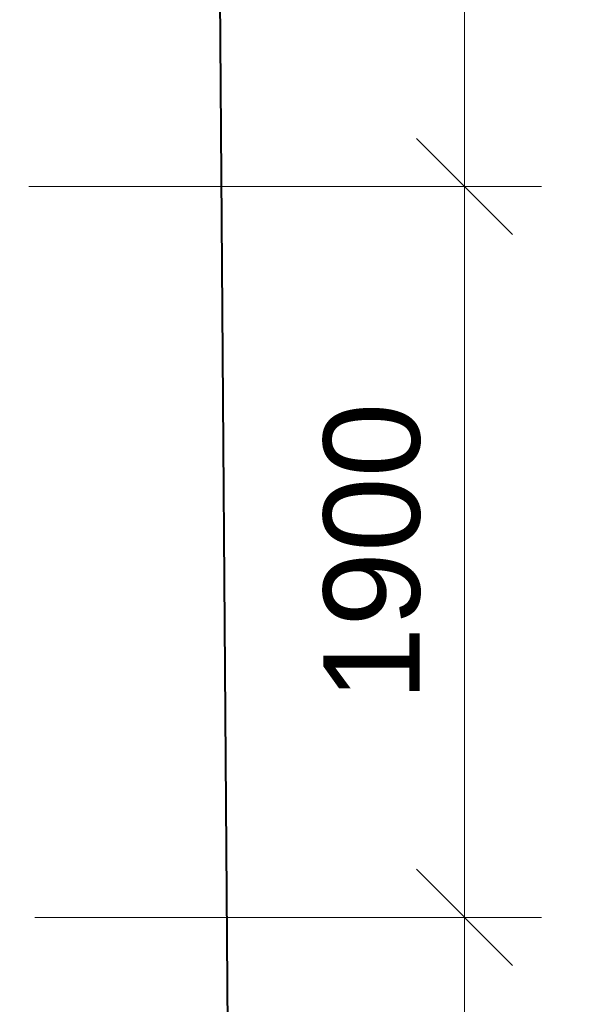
# Model space of a CAD drawing. Header units: millimetres. Extents: x -7161 to 110063, y -144197 to 42990.
# Tile 20 of 27: x 55405 to 56904, y -326 to 2235. Entities that reach past the tile are written whole.
import ezdxf

# ---------------------------------------------------------------- set-up
doc = ezdxf.new("R2010")
doc.units = ezdxf.units.MM
for name, color, linetype, lineweight in [('0_ANNOT_Dimensions', 7, 'Continuous', 9), ('Несущие стены', 10, 'Continuous', 40), ('Обмерные чертежи _09_02_2026_ 4 эт_dwg', 8, 'Continuous', 9)]:
    doc.layers.add(name, color=color, linetype=linetype, lineweight=lineweight)
doc.styles.add('Arial', font='arial.ttf', dxfattribs={"height": 250})

# ---------------------------------------------------------------- blocks, each defined once
blk = doc.blocks.new('Обмерные чертежи _09_02_2026_ 4 эт_dwg__Oblique-2040948-Cхема демонтажа сборных ребристых плит перекрытия 4 этажа в осях _Г-Ж_1-3 и Г-Ж_10-12_')
at = {"layer": '0_ANNOT_Dimensions'}
blk.add_line((-0.5, -0.5), (0.5, 0.5), dxfattribs=at)
blk = doc.blocks.new('Обмерные чертежи _09_02_2026_ 4 эт_dwg-2040926-Cхема демонтажа сборных ребристых плит перекрытия 4 этажа в осях _Г-Ж_1-3 и Г-Ж_10-12_')
at = {"layer": '0_ANNOT_Dimensions'}
for p, q in [((-382760, -144749.6), (-382760, -146948.9)), ((-382760, -146548.9), (-382760, -148849.4)), ((-382760, -148449.4), (-382760, -150648.6))]:
    blk.add_line(p, q, dxfattribs=at)
at = {"layer": '0_ANNOT_Dimensions', "flags": 128}
for points in [[(-382560, -146748.9), (-383892.7, -146748.9)], [(-382560, -148649.4), (-383877.3, -148649.4)]]:
    blk.add_lwpolyline(points, close=True, dxfattribs=at)
at = {"layer": 'Несущие стены', "flags": 128}
blk.add_lwpolyline([(-391644.4, -151155.1), (-389696.3, -151155.1), (-389696.3, -151261.4), (-389560.9, -151261.4), (-389560.3, -151155.9), (-385475, -151180.4), (-385475, -151260.2), (-385343.7, -151260.2), (-385343.2, -151181.2), (-383358.1, -151193.1), (-383358.1, -150829.2), (-383223.8, -150829.2), (-383223.8, -150295.3), (-383364.5, -150295.3), (-383416.7, -143410.6), (-383293, -143410.6), (-383293, -142807.5), (-377999.5, -142774.8), (-377999.5, -142902.7), (-377473.9, -142902.7), (-377473.9, -142771.1), (-377110.8, -142771.1), (-377301.9, -107223.3)], dxfattribs=at)
for p, xscale, yscale, zscale, rotation in [((-382760, -146748.9), 250, 250, 250, 270), ((-382760, -146748.9), 250.0000000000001, 250.0000000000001, 250.0000000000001, 90), ((-382760, -148649.4), 250, 250, 250, 270), ((-382760, -148649.4), 250.0000000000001, 250.0000000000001, 250.0000000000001, 90)]:
    blk.add_blockref('Обмерные чертежи _09_02_2026_ 4 эт_dwg__Oblique-2040948-Cхема демонтажа сборных ребристых плит перекрытия 4 этажа в осях _Г-Ж_1-3 и Г-Ж_10-12_', p, dxfattribs=dict(xscale=xscale, yscale=yscale, zscale=zscale, rotation=rotation))
at = {"layer": '0_ANNOT_Dimensions', "insert": (-383126.5, -147699.2), "char_height": 250, "width": 930.438, "attachment_point": 2, "rotation": 90, "line_spacing_factor": 0.941778, "style": 'Arial'}
blk.add_mtext('1900', dxfattribs=at)

msp = doc.modelspace()

# ---------------------------------------------------------------- block references
at = {"layer": 'Обмерные чертежи _09_02_2026_ 4 эт_dwg', "color": 7}
msp.add_blockref('Обмерные чертежи _09_02_2026_ 4 эт_dwg-2040926-Cхема демонтажа сборных ребристых плит перекрытия 4 этажа в осях _Г-Ж_1-3 и Г-Ж_10-12_', (439321.1, 148549.5), dxfattribs=at)

doc.saveas('drawing.dxf')
